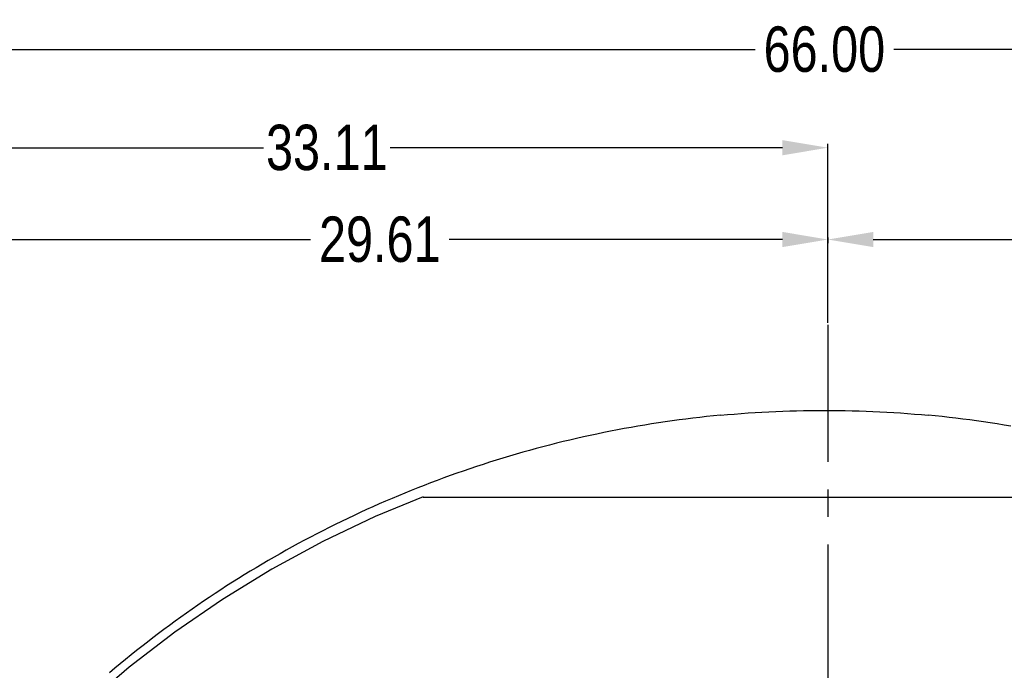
# Model space of a CAD drawing. Header units: inches. Extents: x -109 to 120, y -78 to 24.
# Tile 85 of 113: x 48 to 80, y 1 to 23. Entities that reach past the tile are written whole.
import ezdxf

# ---------------------------------------------------------------- set-up
doc = ezdxf.new("R2010")
doc.units = ezdxf.units.IN
doc.header["$LTSCALE"] = 1.21
doc.header["$MEASUREMENT"] = 0
doc.header["$PDMODE"] = 3
doc.header["$PDSIZE"] = 0.3125
doc.linetypes.add('CENTER', pattern=[0.6, 0.375, -0.075, 0.075, -0.075])
doc.layers.get('0').update_dxf_attribs({"linetype": 'CONTINUOUS'})
doc.layers.get('Defpoints').update_dxf_attribs({"linetype": 'CONTINUOUS'})
doc.layers.add('DIM', color=3, linetype='CONTINUOUS')
doc.styles.get("Standard").update_dxf_attribs({"font": 'txt', "width": 0.8})
doc.dimstyles.get("Standard").update_dxf_attribs({"dimtxt": 0.15625, "dimasz": 0.1875, "dimexe": 0.125, "dimexo": 0.0625, "dimgap": 0.09, "dimtad": 0, "dimtih": 1, "dimtoh": 1, "dimzin": 4, "dimdsep": 46, "dimtxsty": 'Standard', "dimblk": '_FILLED', "dimblk1": '_FILLED', "dimblk2": '_FILLED', "dimcen": 0.09, "dimazin": 1, "dimtp": 0.01, "dimtm": 0.01, "dimtfac": 1, "dimtofl": 0, "dimtmove": 0, "dimatfit": 3, "dimldrblk": '_FILLED', "dimfxl": 1, "dimtolj": 1, "dimtzin": 4, "dimarcsym": 0})

# ---------------------------------------------------------------- blocks, each defined once
blk = doc.blocks.new('_FILLED')
at = {"color": 0, "linetype": 'ByBlock'}
blk.add_solid([(0, 0), (-1, 0.167), (-1, -0.167)], dxfattribs=at)
blk = doc.blocks.new('*D12')
at = {"layer": 'Defpoints', "color": 0}
for p in [(74.303, 15.754), (103.693, 15.629), (103.693, -13.249)]:
    blk.add_point(p, dxfattribs=at)
at = {"layer": 'DIM', "color": 0, "lineweight": -2}
for p, q in [((74.303, 15.691), (74.303, 15.504)), ((75.803, 15.629), (86.508, 15.629)), ((102.193, 15.629), (91.488, 15.629)), ((103.693, -13.186), (103.693, 15.754))]:
    blk.add_line(p, q, dxfattribs=at)
at = {"layer": 'DIM', "color": 0, "lineweight": -2, "xscale": 1.5, "yscale": 1.5, "zscale": 1.5, "rotation": 180}
blk.add_blockref('_FILLED', (74.303, 15.629), dxfattribs=at)
at = {"layer": 'DIM', "color": 0, "lineweight": -2, "xscale": 1.5, "yscale": 1.5, "zscale": 1.5}
blk.add_blockref('_FILLED', (103.693, 15.629), dxfattribs=at)
at = {"layer": 'DIM', "color": 0, "insert": (88.998, 15.629), "char_height": 1.5, "attachment_point": 5}
blk.add_mtext('\\A1;29.39', dxfattribs=at)
blk = doc.blocks.new('*D38')
at = {"layer": 'Defpoints', "color": 0}
for p in [(74.303, 15.629), (74.303, 12.814), (44.693, -13.245)]:
    blk.add_point(p, dxfattribs=at)
at = {"layer": 'DIM', "color": 0, "lineweight": -2}
for p, q in [((44.693, -13.183), (44.693, 15.754)), ((46.193, 15.629), (57.208, 15.629)), ((72.803, 15.629), (61.788, 15.629)), ((74.303, 12.876), (74.303, 15.754))]:
    blk.add_line(p, q, dxfattribs=at)
at = {"layer": 'DIM', "color": 0, "lineweight": -2, "xscale": 1.5, "yscale": 1.5, "zscale": 1.5}
for p, rotation in [((44.693, 15.629), 180), ((74.303, 15.629), 360)]:
    blk.add_blockref('_FILLED', p, dxfattribs=dict(at, rotation=rotation))
at = {"layer": 'DIM', "color": 0, "insert": (59.498, 15.629), "char_height": 1.5, "attachment_point": 5}
blk.add_mtext('\\A1;29.61', dxfattribs=at)
blk = doc.blocks.new('*D54')
at = {"layer": 'Defpoints', "color": 0}
for p in [(107.188, 21.91), (41.19, -11.284), (107.188, -11.288)]:
    blk.add_point(p, dxfattribs=at)
at = {"layer": 'DIM', "color": 0, "lineweight": -2}
for p, q in [((41.19, -11.222), (41.19, 22.035)), ((42.69, 21.91), (71.899, 21.91)), ((105.688, 21.91), (76.479, 21.91)), ((107.188, -11.225), (107.188, 22.035))]:
    blk.add_line(p, q, dxfattribs=at)
at = {"layer": 'DIM', "color": 0, "lineweight": -2, "xscale": 1.5, "yscale": 1.5, "zscale": 1.5, "rotation": 180}
blk.add_blockref('_FILLED', (41.19, 21.91), dxfattribs=at)
at = {"layer": 'DIM', "color": 0, "lineweight": -2, "xscale": 1.5, "yscale": 1.5, "zscale": 1.5}
blk.add_blockref('_FILLED', (107.188, 21.91), dxfattribs=at)
at = {"layer": 'DIM', "color": 0, "insert": (74.189, 21.91), "char_height": 1.5, "attachment_point": 5}
blk.add_mtext('\\A1;66.00', dxfattribs=at)
blk = doc.blocks.new('*D55')
at = {"layer": 'Defpoints', "color": 0}
for p in [(41.19, 18.663), (41.19, 12.814), (74.303, 12.814)]:
    blk.add_point(p, dxfattribs=at)
at = {"layer": 'DIM', "color": 0, "lineweight": -2}
for p, q in [((41.19, 12.876), (41.19, 18.788)), ((42.69, 18.663), (55.657, 18.663)), ((72.803, 18.663), (59.837, 18.663)), ((74.303, 12.876), (74.303, 18.788))]:
    blk.add_line(p, q, dxfattribs=at)
at = {"layer": 'DIM', "color": 0, "lineweight": -2, "xscale": 1.5, "yscale": 1.5, "zscale": 1.5, "rotation": 180}
blk.add_blockref('_FILLED', (41.19, 18.663), dxfattribs=at)
at = {"layer": 'DIM', "color": 0, "lineweight": -2, "xscale": 1.5, "yscale": 1.5, "zscale": 1.5}
blk.add_blockref('_FILLED', (74.303, 18.663), dxfattribs=at)
at = {"layer": 'DIM', "color": 0, "insert": (57.747, 18.663), "char_height": 1.5, "attachment_point": 5}
blk.add_mtext('\\A1;33.11', dxfattribs=at)

msp = doc.modelspace()

# ---------------------------------------------------------------- linework, layer by layer
at = {"color": 7, "linetype": 'Continuous'}
for p, q in [((70.297, 9.775), (70.069, 9.75)), ((70.525, 9.799), (70.297, 9.775)), ((70.753, 9.821), (70.525, 9.799)), ((70.753, 9.821), (70.982, 9.842)), ((70.982, 9.842), (71.21, 9.862)), ((71.21, 9.862), (71.439, 9.88)), ((71.439, 9.88), (71.668, 9.896)), ((71.668, 9.896), (71.896, 9.911)), ((71.896, 9.911), (72.125, 9.925)), ((72.125, 9.925), (72.354, 9.937)), ((72.354, 9.937), (72.583, 9.948)), ((72.583, 9.948), (72.813, 9.957)), ((72.813, 9.957), (73.042, 9.965)), ((73.042, 9.965), (73.271, 9.972)), ((73.271, 9.972), (73.5, 9.977)), ((73.5, 9.977), (73.73, 9.98)), ((73.73, 9.98), (73.959, 9.983)), ((73.959, 9.983), (74.188, 9.983)), ((74.188, 9.983), (74.418, 9.983)), ((74.418, 9.983), (74.647, 9.98)), ((74.647, 9.98), (74.876, 9.977)), ((74.876, 9.977), (75.106, 9.972)), ((75.106, 9.972), (75.335, 9.965)), ((75.335, 9.965), (75.564, 9.957)), ((75.564, 9.957), (75.793, 9.948)), ((75.793, 9.948), (76.022, 9.937)), ((76.022, 9.937), (76.251, 9.925)), ((76.251, 9.925), (76.48, 9.911)), ((76.48, 9.911), (76.709, 9.896)), ((76.709, 9.896), (76.938, 9.88)), ((76.938, 9.88), (77.166, 9.862)), ((77.166, 9.862), (77.395, 9.842)), ((77.395, 9.842), (77.623, 9.821)), ((77.851, 9.799), (77.623, 9.821)), ((78.08, 9.775), (77.851, 9.799)), ((78.308, 9.75), (78.08, 9.775)), ((68.026, 9.459), (67.8, 9.42)), ((68.252, 9.497), (68.026, 9.459)), ((68.478, 9.534), (68.252, 9.497)), ((68.705, 9.569), (68.478, 9.534)), ((68.932, 9.603), (68.705, 9.569)), ((69.159, 9.635), (68.932, 9.603)), ((69.386, 9.666), (69.159, 9.635)), ((69.614, 9.695), (69.386, 9.666)), ((69.841, 9.724), (69.614, 9.695)), ((70.069, 9.75), (69.841, 9.724)), ((78.535, 9.724), (78.308, 9.75)), ((78.763, 9.695), (78.535, 9.724)), ((78.99, 9.666), (78.763, 9.695)), ((79.218, 9.635), (78.99, 9.666)), ((79.445, 9.603), (79.218, 9.635)), ((79.671, 9.569), (79.445, 9.603)), ((79.898, 9.534), (79.671, 9.569)), ((80.124, 9.497), (79.898, 9.534)), ((80.351, 9.459), (80.124, 9.497)), ((66.45, 9.154), (66.226, 9.104)), ((66.674, 9.201), (66.45, 9.154)), ((66.899, 9.248), (66.674, 9.201)), ((67.124, 9.293), (66.899, 9.248)), ((67.349, 9.337), (67.124, 9.293)), ((67.574, 9.379), (67.349, 9.337)), ((67.8, 9.42), (67.574, 9.379)), ((65.111, 8.837), (64.889, 8.779)), ((65.333, 8.893), (65.111, 8.837)), ((65.556, 8.948), (65.333, 8.893)), ((65.779, 9.001), (65.556, 8.948)), ((66.002, 9.054), (65.779, 9.001)), ((66.226, 9.104), (66.002, 9.054)), ((63.785, 8.469), (63.565, 8.403)), ((64.005, 8.534), (63.785, 8.469)), ((64.225, 8.597), (64.005, 8.534)), ((64.446, 8.659), (64.225, 8.597)), ((64.668, 8.72), (64.446, 8.659)), ((64.889, 8.779), (64.668, 8.72)), ((62.909, 8.197), (62.691, 8.125)), ((63.127, 8.267), (62.909, 8.197)), ((63.346, 8.336), (63.127, 8.267)), ((63.565, 8.403), (63.346, 8.336)), ((61.824, 7.825), (61.609, 7.747)), ((62.04, 7.902), (61.824, 7.825)), ((62.257, 7.978), (62.04, 7.902)), ((62.474, 8.052), (62.257, 7.978)), ((62.691, 8.125), (62.474, 8.052)), ((60.965, 7.504), (60.752, 7.42)), ((61.179, 7.586), (60.965, 7.504)), ((61.394, 7.667), (61.179, 7.586)), ((61.609, 7.747), (61.394, 7.667)), ((60.114, 7.161), (59.903, 7.072)), ((60.326, 7.249), (60.114, 7.161)), ((60.539, 7.335), (60.326, 7.249)), ((60.752, 7.42), (60.539, 7.335)), ((59.482, 6.89), (59.273, 6.797)), ((60.93, 7.128), (59.34, 6.47)), ((59.692, 6.981), (59.482, 6.89)), ((59.903, 7.072), (59.692, 6.981)), ((60.93, 7.128), (60.936, 7.114)), ((60.936, 7.114), (87.484, 7.112)), ((58.647, 6.509), (58.44, 6.411)), ((58.855, 6.606), (58.647, 6.509)), ((59.064, 6.702), (58.855, 6.606)), ((59.273, 6.797), (59.064, 6.702)), ((59.34, 6.47), (57.615, 5.647)), ((58.028, 6.211), (57.822, 6.108)), ((58.234, 6.312), (58.028, 6.211)), ((58.44, 6.411), (58.234, 6.312)), ((57.414, 5.9), (57.21, 5.794)), ((57.618, 6.005), (57.414, 5.9)), ((57.822, 6.108), (57.618, 6.005)), ((57.615, 5.647), (55.935, 4.735)), ((56.806, 5.578), (56.604, 5.468)), ((57.008, 5.687), (56.806, 5.578)), ((57.21, 5.794), (57.008, 5.687)), ((56.204, 5.245), (56.004, 5.131)), ((56.404, 5.357), (56.204, 5.245)), ((56.604, 5.468), (56.404, 5.357)), ((55.608, 4.9), (55.411, 4.783)), ((55.806, 5.016), (55.608, 4.9)), ((56.004, 5.131), (55.806, 5.016)), ((55.935, 4.735), (54.305, 3.736)), ((55.215, 4.664), (55.019, 4.545)), ((55.411, 4.783), (55.215, 4.664)), ((54.631, 4.301), (54.437, 4.178)), ((54.825, 4.424), (54.631, 4.301)), ((55.019, 4.545), (54.825, 4.424)), ((54.053, 3.927), (53.862, 3.8)), ((54.245, 4.053), (54.053, 3.927)), ((54.437, 4.178), (54.245, 4.053)), ((54.305, 3.736), (52.73, 2.654)), ((53.672, 3.672), (53.483, 3.542)), ((53.862, 3.8), (53.672, 3.672)), ((53.107, 3.28), (52.92, 3.147)), ((53.294, 3.412), (53.107, 3.28)), ((53.483, 3.542), (53.294, 3.412)), ((52.734, 3.012), (52.549, 2.877)), ((52.92, 3.147), (52.734, 3.012)), ((52.73, 2.654), (51.213, 1.49)), ((52.181, 2.603), (51.999, 2.464)), ((52.365, 2.74), (52.181, 2.603)), ((52.549, 2.877), (52.365, 2.74)), ((51.817, 2.324), (51.636, 2.183)), ((51.999, 2.464), (51.817, 2.324)), ((51.456, 2.041), (51.278, 1.897)), ((51.636, 2.183), (51.456, 2.041)), ((51.099, 1.753), (50.922, 1.607)), ((51.278, 1.897), (51.099, 1.753)), ((51.213, 1.49), (49.759, 0.249)), ((50.746, 1.46), (50.571, 1.312)), ((50.922, 1.607), (50.746, 1.46))]:
    msp.add_line(p, q, dxfattribs=at)
at = {"layer": 'DIM', "color": 4, "linetype": 'CENTER', "ltscale": 10}
msp.add_line((74.303, 12.814), (74.303, -71.453), dxfattribs=at)

# ---------------------------------------------------------------- dimensions: what is measured, and where the dimension line sits
at = {"layer": 'DIM'}
for base, p1, p2, picture, middle in [((107.188, 21.91), (41.19, -11.284), (107.188, -11.288), '*D54', (74.189, 21.91)), ((41.19, 18.663), (74.303, 12.814), (41.19, 12.814), '*D55', (57.747, 18.663)), ((74.303, 15.629), (44.693, -13.245), (74.303, 12.814), '*D38', (59.498, 15.629)), ((103.693, 15.629), (74.303, 15.754), (103.693, -13.249), '*D12', (88.998, 15.629))]:
    dim = msp.add_linear_dim(base=base, p1=p1, p2=p2, dimstyle='Standard', override={"dimtxt": 1.5, "dimasz": 1.5, "dimtih": 0, "dimtoh": 0, "dimzin": 0, "dimcen": 0.198, "dimadec": 0, "dimazin": 0, "dimtp": 0, "dimtm": 0, "dimtdec": 4, "dimtzin": 0}, dxfattribs=at)
    dim.commit()
    dim.dimension.update_dxf_attribs({"geometry": picture, "text_midpoint": middle})

doc.saveas('drawing.dxf')
